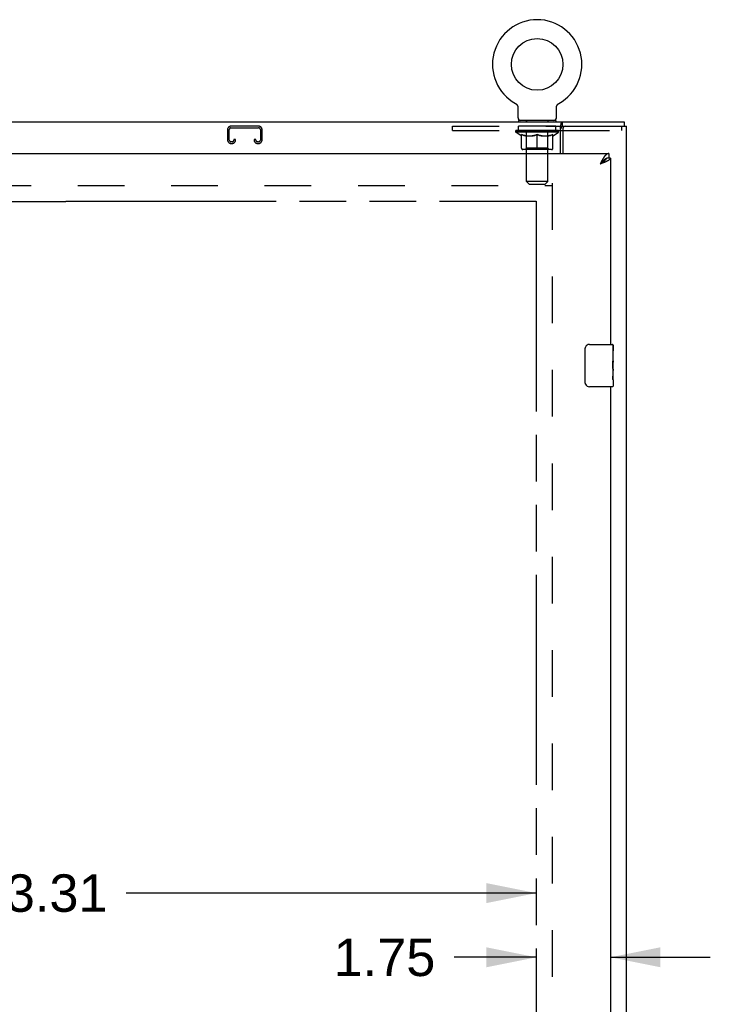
# Model space of a CAD drawing. Header units: inches. Extents: x 0 to 200, y 0 to 130.
# Tile 13 of 21: x 80 to 96, y 79 to 103. Entities that reach past the tile are written whole.
import ezdxf

# ---------------------------------------------------------------- set-up
doc = ezdxf.new("R2010")
doc.units = ezdxf.units.IN
doc.header["$LTSCALE"] = 11.011777
doc.header["$MEASUREMENT"] = 0
doc.linetypes.add('HIDDEN', pattern=[0.2, 0.1, -0.1])
doc.linetypes.add('PHANTOM', pattern=[0.8, 0.45, -0.05, 0.1, -0.05, 0.1, -0.05])
doc.layers.get('0').update_dxf_attribs({"linetype": 'CONTINUOUS'})
for name, color, linetype in [('02___PRT_ALL_AXES', 7, 'CONTINUOUS'), ('AVAILABLE_DOOR_SPACE', 7, 'CONTINUOUS'), ('DEFAULT_2', 8, 'HIDDEN'), ('DIMENSIONS', 7, 'CONTINUOUS')]:
    doc.layers.add(name, color=color, linetype=linetype)
doc.styles.get("Standard").update_dxf_attribs({"font": 'arial.ttf'})
doc.dimstyles.new('DIMSTYLE_1', dxfattribs={"dimtxt": 0.883298, "dimasz": 1.17773, "dimexe": 0.09, "dimexo": 0.07, "dimgap": 0.0375, "dimtad": 0, "dimtih": 1, "dimtoh": 1, "dimzin": 4, "dimdsep": 46, "dimtxsty": 'Standard', "dimblk": '_FILLED', "dimblk1": '_FILLED', "dimblk2": '_FILLED', "dimcen": 0.09, "dimazin": 1, "dimtfac": 1, "dimtdec": 3, "dimtofl": 0, "dimtmove": 0, "dimatfit": 3, "dimldrblk": '_FILLED', "dimfxl": 0, "dimtolj": 1, "dimtzin": 4, "dimarcsym": 0})

# ---------------------------------------------------------------- blocks, each defined once
blk = doc.blocks.new('_FILLED')
at = {"color": 0, "linetype": 'ByBlock'}
blk.add_solid([(0, 0), (-1, 0.2), (-1, -0.2)], dxfattribs=at)
blk = doc.blocks.new('*D6')
at = {"layer": 'DIMENSIONS', "color": 2, "linetype": 'Continuous'}
for p, q in [((91.753, 80.531), (89.814, 80.531)), ((93.503, 80.531), (95.858, 80.531))]:
    blk.add_line(p, q, dxfattribs=at)
at = {"layer": 'DIMENSIONS', "color": 2, "linetype": 'Continuous', "xscale": 1.1777301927, "yscale": 1.1777301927, "zscale": 1.1777301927}
blk.add_blockref('_FILLED', (91.753, 80.531), dxfattribs=at)
at = {"layer": 'DIMENSIONS', "color": 2, "linetype": 'Continuous', "xscale": 1.1777301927, "yscale": 1.1777301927, "zscale": 1.1777301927, "rotation": 180}
blk.add_blockref('_FILLED', (93.503, 80.531), dxfattribs=at)
at = {"layer": 'DIMENSIONS', "color": 2, "linetype": 'Continuous', "insert": (89.372, 80.972), "char_height": 0.8833, "width": 2.40034, "attachment_point": 3, "line_spacing_factor": 0.9}
blk.add_mtext('1.75', dxfattribs=at)
blk = doc.blocks.new('*D7')
at = {"layer": 'DIMENSIONS', "color": 2, "linetype": 'Continuous'}
for p, q in [((68.44, 82.045), (78.112, 82.045)), ((91.753, 82.045), (82.081, 82.045))]:
    blk.add_line(p, q, dxfattribs=at)
at = {"layer": 'DIMENSIONS', "color": 2, "linetype": 'Continuous', "xscale": 1.1777301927, "yscale": 1.1777301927, "zscale": 1.1777301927, "rotation": 180}
blk.add_blockref('_FILLED', (68.44, 82.045), dxfattribs=at)
at = {"layer": 'DIMENSIONS', "color": 2, "linetype": 'Continuous', "xscale": 1.1777301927, "yscale": 1.1777301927, "zscale": 1.1777301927}
blk.add_blockref('_FILLED', (91.753, 82.045), dxfattribs=at)
at = {"layer": 'DIMENSIONS', "color": 2, "linetype": 'Continuous', "insert": (80.096, 82.487), "char_height": 0.8833, "width": 3.08662, "attachment_point": 2, "line_spacing_factor": 0.9}
blk.add_mtext('23.31', dxfattribs=at)

msp = doc.modelspace()

# ---------------------------------------------------------------- linework, layer by layer
at = {"color": 7, "linetype": 'Continuous'}
for p, q in [((91.258, 100.67), (91.258, 100.67)), ((91.258, 100.67), (91.262, 100.667)), ((91.262, 100.667), (91.266, 100.665)), ((91.266, 100.665), (91.269, 100.663)), ((91.269, 100.663), (91.273, 100.66)), ((91.273, 100.66), (91.276, 100.657)), ((91.276, 100.657), (91.28, 100.654)), ((91.28, 100.654), (91.283, 100.651)), ((91.283, 100.651), (91.286, 100.648)), ((91.286, 100.648), (91.289, 100.645)), ((91.289, 100.645), (91.292, 100.642)), ((91.292, 100.642), (91.295, 100.638)), ((91.295, 100.638), (91.297, 100.635)), ((91.297, 100.635), (91.3, 100.631)), ((91.3, 100.631), (91.302, 100.627)), ((91.302, 100.627), (91.305, 100.624)), ((91.305, 100.624), (91.307, 100.62)), ((91.307, 100.62), (91.309, 100.616)), ((91.309, 100.616), (91.311, 100.612)), ((91.311, 100.612), (91.313, 100.608)), ((91.313, 100.608), (91.314, 100.604)), ((91.314, 100.604), (91.316, 100.599)), ((91.316, 100.599), (91.317, 100.595)), ((91.317, 100.595), (91.318, 100.591)), ((91.322, 100.565), (91.322, 100.561)), ((91.322, 100.325), (91.322, 100.561)), ((92.226, 100.573), (92.227, 100.578)), ((92.226, 100.561), (92.226, 100.565)), ((92.226, 100.325), (92.226, 100.561)), ((92.228, 100.586), (92.229, 100.591)), ((92.228, 100.582), (92.228, 100.587)), ((92.229, 100.591), (92.231, 100.595)), ((92.231, 100.595), (92.232, 100.599)), ((92.232, 100.599), (92.233, 100.604)), ((92.233, 100.604), (92.235, 100.608)), ((92.235, 100.608), (92.237, 100.612)), ((92.237, 100.612), (92.239, 100.616)), ((92.239, 100.616), (92.241, 100.62)), ((92.241, 100.62), (92.243, 100.624)), ((92.243, 100.624), (92.245, 100.627)), ((92.245, 100.627), (92.247, 100.631)), ((92.247, 100.631), (92.25, 100.635)), ((92.25, 100.635), (92.253, 100.638)), ((92.253, 100.638), (92.256, 100.642)), ((92.255, 100.642), (92.258, 100.645)), ((92.258, 100.645), (92.262, 100.648)), ((92.261, 100.648), (92.265, 100.651)), ((92.265, 100.651), (92.268, 100.654)), ((92.268, 100.654), (92.271, 100.657)), ((92.271, 100.657), (92.275, 100.66)), ((92.275, 100.66), (92.278, 100.663)), ((92.278, 100.663), (92.282, 100.665)), ((92.282, 100.665), (92.286, 100.667)), ((92.282, 100.665), (92.284, 100.666)), ((92.286, 100.667), (92.29, 100.67)), ((92.29, 100.67), (92.289, 100.67)), ((33.93, 100.235), (93.826, 100.235)), ((91.336, 100.265), (91.336, 100.235)), ((92.211, 100.265), (91.336, 100.265)), ((92.211, 100.265), (92.211, 100.235)), ((92.325, 99.485), (92.325, 100.138)), ((92.371, 100.131), (92.371, 100.235)), ((93.826, 100.235), (93.826, 100.131)), ((92.325, 100.027), (92.378, 100.027)), ((93.461, 99.485), (93.461, 99.381)), ((93.273, 99.256), (93.256, 99.238)), ((93.265, 99.244), (93.256, 99.238)), ((93.277, 99.252), (93.265, 99.244)), ((93.279, 99.263), (93.273, 99.256)), ((93.285, 99.257), (93.277, 99.252)), ((93.286, 99.271), (93.279, 99.263)), ((93.293, 99.262), (93.285, 99.257)), ((93.293, 99.278), (93.286, 99.271)), ((93.301, 99.267), (93.293, 99.262)), ((93.399, 99.365), (93.396, 99.364)), ((93.503, 99.381), (93.461, 99.381)), ((93.008, 94.985), (93.548, 94.985)), ((92.908, 94.085), (92.908, 94.885)), ((93.563, 94.97), (93.563, 94.831)), ((93.563, 94.6), (93.563, 94.569)), ((93.563, 94.403), (93.563, 94.37)), ((93.563, 94.146), (93.563, 94)), ((93.548, 93.985), (93.008, 93.985))]:
    msp.add_line(p, q, dxfattribs=at)
at = {"color": 3, "linetype": 'Continuous'}
for p, q in [((92.371, 100.131), (93.878, 100.131)), ((93.878, 40.339), (93.878, 100.131)), ((92.378, 100.068), (92.378, 99.485)), ((64.857, 99.485), (93.461, 99.485)), ((93.274, 99.245), (93.256, 99.238)), ((93.292, 99.252), (93.274, 99.245)), ((93.283, 99.288), (93.276, 99.276)), ((93.304, 99.256), (93.292, 99.252)), ((93.316, 99.261), (93.304, 99.256)), ((93.328, 99.265), (93.316, 99.261)), ((93.339, 99.27), (93.328, 99.265)), ((93.351, 99.274), (93.339, 99.27)), ((93.503, 99.381), (93.503, 94.985)), ((93.503, 93.985), (93.503, 70.735))]:
    msp.add_line(p, q, dxfattribs=at)
at = {"color": 7, "linetype": 'Continuous'}
for points in [[(91.318, 100.591), (91.319, 100.586), (91.32, 100.582)], [(91.319, 100.587), (91.32, 100.582), (91.321, 100.578), (91.321, 100.573), (91.321, 100.569), (91.322, 100.565)], [(91.321, 100.573), (91.321, 100.569), (91.322, 100.565)], [(92.226, 100.561), (92.226, 100.565), (92.226, 100.569), (92.226, 100.573), (92.227, 100.578), (92.228, 100.582)], [(92.325, 100.138), (92.327, 100.14), (92.328, 100.143), (92.329, 100.146), (92.331, 100.15), (92.332, 100.154), (92.333, 100.159), (92.335, 100.164), (92.336, 100.169), (92.337, 100.174)], [(92.337, 100.174), (92.339, 100.184), (92.34, 100.189), (92.342, 100.194), (92.343, 100.199), (92.344, 100.204), (92.346, 100.209), (92.347, 100.213), (92.349, 100.217), (92.351, 100.22), (92.353, 100.223), (92.355, 100.226), (92.357, 100.229), (92.359, 100.231), (92.362, 100.233), (92.364, 100.234), (92.366, 100.234), (92.369, 100.235), (92.371, 100.235)], [(93.396, 99.364), (93.395, 99.363), (93.391, 99.361), (93.388, 99.359), (93.385, 99.357), (93.382, 99.355), (93.378, 99.353), (93.375, 99.351), (93.372, 99.349), (93.368, 99.346), (93.365, 99.344), (93.362, 99.342), (93.358, 99.339), (93.355, 99.337), (93.352, 99.334), (93.349, 99.331), (93.345, 99.328), (93.342, 99.326), (93.339, 99.323), (93.335, 99.32), (93.332, 99.317), (93.329, 99.314), (93.326, 99.311), (93.322, 99.308), (93.319, 99.304), (93.316, 99.301), (93.312, 99.298), (93.309, 99.295), (93.306, 99.291), (93.302, 99.288), (93.299, 99.284), (93.293, 99.278)], [(93.396, 99.364), (93.396, 99.362), (93.395, 99.36), (93.394, 99.357), (93.393, 99.354), (93.392, 99.352), (93.39, 99.349), (93.389, 99.347), (93.387, 99.344), (93.385, 99.341), (93.384, 99.339), (93.382, 99.336), (93.38, 99.333), (93.378, 99.331), (93.375, 99.328), (93.373, 99.325), (93.371, 99.323), (93.368, 99.32), (93.365, 99.318), (93.363, 99.315), (93.36, 99.312), (93.357, 99.31), (93.354, 99.307), (93.351, 99.304), (93.348, 99.302), (93.345, 99.299), (93.341, 99.296), (93.338, 99.294), (93.335, 99.291), (93.331, 99.288), (93.327, 99.286), (93.324, 99.283), (93.32, 99.281), (93.316, 99.278), (93.313, 99.275), (93.309, 99.273), (93.305, 99.27), (93.301, 99.267)], [(93.461, 99.381), (93.457, 99.381), (93.454, 99.381), (93.451, 99.38), (93.448, 99.38), (93.444, 99.38), (93.441, 99.379), (93.438, 99.379), (93.434, 99.378), (93.431, 99.377), (93.428, 99.376), (93.424, 99.375), (93.421, 99.374), (93.418, 99.373), (93.415, 99.372), (93.411, 99.371), (93.408, 99.369), (93.405, 99.368), (93.401, 99.366), (93.399, 99.365)], [(92.908, 94.885), (92.908, 94.891), (92.909, 94.897), (92.91, 94.903), (92.911, 94.909), (92.913, 94.915), (92.915, 94.921)], [(92.915, 94.049), (92.913, 94.054), (92.911, 94.06), (92.91, 94.066), (92.909, 94.072), (92.908, 94.079), (92.908, 94.085)]]:
    msp.add_lwpolyline(points, dxfattribs=at)
at = {"color": 3, "linetype": 'Continuous'}
for points in [[(92.325, 100.075), (92.327, 100.075), (92.329, 100.076), (92.332, 100.077), (92.334, 100.078), (92.336, 100.079), (92.338, 100.081), (92.34, 100.083), (92.342, 100.085), (92.343, 100.087), (92.345, 100.09), (92.346, 100.092), (92.347, 100.095), (92.349, 100.097), (92.35, 100.1), (92.351, 100.103), (92.353, 100.106)], [(92.353, 100.106), (92.355, 100.112), (92.356, 100.115), (92.357, 100.117), (92.358, 100.12), (92.359, 100.122), (92.361, 100.124), (92.362, 100.126), (92.363, 100.128), (92.365, 100.129), (92.366, 100.13), (92.368, 100.13), (92.369, 100.131), (92.371, 100.131)], [(93.461, 99.485), (93.457, 99.485), (93.454, 99.485), (93.451, 99.484), (93.448, 99.484), (93.444, 99.483), (93.441, 99.482), (93.438, 99.481), (93.434, 99.48), (93.431, 99.478), (93.428, 99.477), (93.424, 99.475), (93.421, 99.474), (93.418, 99.472), (93.415, 99.47), (93.411, 99.467), (93.408, 99.465), (93.405, 99.462), (93.401, 99.46), (93.398, 99.457), (93.395, 99.454), (93.391, 99.451), (93.388, 99.448), (93.385, 99.444), (93.382, 99.441), (93.378, 99.437), (93.375, 99.433), (93.372, 99.429), (93.368, 99.425), (93.365, 99.421), (93.362, 99.417), (93.358, 99.413), (93.355, 99.408), (93.352, 99.404), (93.349, 99.399), (93.345, 99.394), (93.342, 99.389), (93.339, 99.384)], [(93.276, 99.276), (93.273, 99.269), (93.256, 99.238)], [(93.339, 99.384), (93.335, 99.379), (93.332, 99.374), (93.329, 99.369), (93.326, 99.363), (93.322, 99.358), (93.319, 99.352), (93.316, 99.347), (93.312, 99.341), (93.309, 99.336), (93.306, 99.33), (93.302, 99.324), (93.299, 99.318), (93.296, 99.312), (93.293, 99.306), (93.289, 99.3), (93.283, 99.288)], [(93.403, 99.296), (93.398, 99.294), (93.393, 99.292), (93.388, 99.29), (93.383, 99.287), (93.378, 99.285), (93.372, 99.283), (93.367, 99.281), (93.362, 99.278), (93.356, 99.276), (93.351, 99.274)], [(93.503, 99.381), (93.503, 99.379), (93.502, 99.376), (93.502, 99.374), (93.502, 99.372), (93.501, 99.37), (93.5, 99.367), (93.499, 99.365), (93.498, 99.363), (93.497, 99.361), (93.495, 99.359), (93.494, 99.356), (93.492, 99.354), (93.49, 99.352), (93.488, 99.35), (93.486, 99.347), (93.484, 99.345), (93.482, 99.343), (93.479, 99.341), (93.476, 99.339), (93.474, 99.336), (93.471, 99.334), (93.468, 99.332), (93.465, 99.33), (93.461, 99.327), (93.458, 99.325), (93.454, 99.323), (93.451, 99.321), (93.447, 99.319), (93.443, 99.316), (93.439, 99.314), (93.435, 99.312), (93.431, 99.31), (93.426, 99.307), (93.422, 99.305), (93.417, 99.303), (93.413, 99.301), (93.408, 99.298), (93.403, 99.296)]]:
    msp.add_lwpolyline(points, dxfattribs=at)
at = {"color": 7, "linetype": 'Continuous'}
msp.add_circle((91.774, 101.589), 0.609, dxfattribs=at)
for centre, radius, start, end in [((91.774, 101.589), 1.054, 299.1042, 240.8958), ((91.382, 100.325), 0.06, 180, 270), ((92.166, 100.325), 0.06, 270, 360), ((93.008, 94.885), 0.1, 90, 158.7946), ((93.548, 94.97), 0.015, 0, 90), ((93.008, 94.085), 0.1, 201.1999, 270), ((93.548, 94), 0.015, 270, 360)]:
    msp.add_arc(centre, radius, start, end, dxfattribs=at)
at = {"color": 3, "linetype": 'Continuous'}
msp.add_arc((92.441, 100.068), 0.0625, 90, 180, dxfattribs=at)
at = {"layer": '02___PRT_ALL_AXES', "color": 8, "linetype": 'HIDDEN'}
for p, q in [((91.336, 100.027), (91.336, 100.131)), ((92.211, 100.131), (91.336, 100.131)), ((92.211, 100.027), (92.211, 100.131)), ((92.211, 100.027), (91.336, 100.027))]:
    msp.add_line(p, q, dxfattribs=at)
at = {"layer": '02___PRT_ALL_AXES', "color": 7, "linetype": 'Continuous'}
for p, q in [((93.556, 94.831), (93.556, 94.6)), ((93.563, 94.831), (93.556, 94.831)), ((93.563, 94.406), (93.563, 94.97)), ((93.563, 94.663), (93.556, 94.663)), ((93.563, 94.6), (93.556, 94.6)), ((93.563, 94.564), (93.557, 94.564)), ((93.563, 94.37), (93.556, 94.37)), ((93.556, 94.37), (93.556, 94.233)), ((93.561, 94.431), (93.559, 94.453)), ((93.561, 94.433), (93.563, 94.433)), ((93.563, 94.146), (93.563, 94.403)), ((93.557, 94.202), (93.563, 94.202)), ((93.563, 94.146), (93.563, 94))]:
    msp.add_line(p, q, dxfattribs=at)
for points in [[(93.559, 94.453), (93.559, 94.464), (93.558, 94.476), (93.557, 94.489), (93.556, 94.501), (93.556, 94.514), (93.556, 94.527), (93.556, 94.54), (93.556, 94.552), (93.557, 94.565), (93.558, 94.577), (93.558, 94.589)], [(93.563, 94.403), (93.563, 94.411), (93.562, 94.42), (93.561, 94.431)], [(93.557, 94.197), (93.557, 94.206), (93.556, 94.215), (93.556, 94.224), (93.556, 94.233)], [(93.56, 94.172), (93.559, 94.18), (93.558, 94.188), (93.557, 94.197)], [(93.563, 94.146), (93.563, 94.149), (93.562, 94.154), (93.562, 94.159), (93.56, 94.172)]]:
    msp.add_lwpolyline(points, dxfattribs=at)
msp.add_ellipse((93.3, 94.569), major_axis=(0.263, 0), ratio=0.432808, start_param=0, end_param=0.179988, dxfattribs=at)
at = {"layer": 'AVAILABLE_DOOR_SPACE', "color": 4, "linetype": 'PHANTOM'}
for p, q in [((77.659, 98.359), (80.659, 98.359)), ((80.659, 98.359), (80.659, 98.36)), ((80.659, 98.36), (91.753, 98.36)), ((91.753, 98.36), (91.753, 42.11))]:
    msp.add_line(p, q, dxfattribs=at)
at = {"layer": 'DEFAULT_2', "color": 8, "linetype": 'HIDDEN'}
for p, q in [((91.258, 100.67), (91.258, 100.67)), ((91.264, 100.666), (91.266, 100.665)), ((92.29, 100.67), (92.29, 100.67)), ((85.204, 100.131), (84.551, 100.131)), ((84.551, 100.091), (85.204, 100.091)), ((89.774, 100.027), (89.774, 100.131)), ((89.774, 100.131), (92.371, 100.131)), ((91.524, 100.265), (91.524, 100.235)), ((91.525, 98.825), (91.525, 100.235)), ((92.023, 98.825), (92.023, 100.235)), ((92.024, 100.265), (92.024, 100.235)), ((93.774, 100.027), (93.774, 100.131)), ((84.471, 100.051), (84.471, 99.805)), ((84.511, 99.805), (84.511, 100.051)), ((85.244, 100.051), (85.244, 99.805)), ((85.284, 99.805), (85.284, 100.051)), ((89.774, 100.027), (92.325, 100.027)), ((91.268, 99.989), (91.268, 100.027)), ((92.28, 99.989), (91.268, 99.989)), ((91.395, 99.9), (91.268, 99.989)), ((91.275, 100.022), (91.275, 100.027)), ((91.282, 100.019), (91.282, 100.022)), ((91.282, 100.019), (92.265, 100.019)), ((91.289, 100.019), (91.289, 100.022)), ((91.29, 100.019), (91.29, 100.022)), ((91.298, 100.022), (91.298, 100.027)), ((91.311, 100.019), (91.311, 100.022)), ((91.313, 100.019), (91.313, 100.022)), ((91.335, 100.022), (91.335, 100.027)), ((91.347, 100.019), (91.347, 100.022)), ((91.349, 100.019), (91.349, 100.022)), ((91.512, 100.021), (91.351, 100.021)), ((91.386, 100.022), (91.386, 100.027)), ((91.387, 100.019), (91.387, 100.021)), ((91.388, 100.019), (91.388, 100.021)), ((91.39, 100.019), (91.39, 100.021)), ((91.395, 99.9), (91.403, 99.9)), ((91.396, 100.019), (91.396, 100.022)), ((91.396, 100.019), (91.396, 100.021)), ((91.399, 100.019), (91.399, 100.022)), ((91.401, 100.019), (91.401, 100.022)), ((91.403, 99.61), (91.403, 99.935)), ((91.405, 100.019), (91.405, 100.021)), ((91.416, 100.019), (91.416, 100.021)), ((91.431, 100.019), (91.431, 100.023)), ((91.431, 100.019), (91.431, 100.021)), ((91.447, 100.019), (91.447, 100.021)), ((91.447, 100.019), (91.447, 100.021)), ((91.448, 100.022), (91.448, 100.027)), ((91.456, 100.019), (91.456, 100.022)), ((91.459, 100.019), (91.459, 100.022)), ((91.467, 100.019), (91.467, 100.021)), ((91.476, 100.019), (91.476, 100.025)), ((91.488, 100.019), (91.488, 100.021)), ((91.491, 100.019), (91.491, 100.021)), ((91.512, 100.019), (91.512, 100.021)), ((91.566, 100.021), (91.516, 100.021)), ((91.517, 99.9), (91.661, 99.9)), ((91.521, 100.022), (91.521, 100.027)), ((91.524, 99.612), (91.524, 99.987)), ((91.526, 100.019), (91.526, 100.022)), ((91.53, 100.019), (91.53, 100.022)), ((91.535, 100.019), (91.535, 100.026)), ((91.538, 100.019), (91.538, 100.021)), ((91.547, 100.019), (91.547, 100.021)), ((91.566, 100.019), (91.566, 100.021)), ((91.626, 100.021), (91.579, 100.021)), ((91.595, 100.019), (91.595, 100.021)), ((91.601, 100.022), (91.601, 100.027)), ((91.604, 100.019), (91.604, 100.022)), ((91.605, 100.019), (91.605, 100.026)), ((91.608, 100.019), (91.608, 100.022)), ((91.614, 100.019), (91.614, 100.022)), ((91.626, 100.019), (91.626, 100.021)), ((91.69, 100.021), (91.647, 100.021)), ((91.657, 100.019), (91.657, 100.021)), ((91.682, 100.021), (91.744, 100.025)), ((91.686, 100.022), (91.686, 100.027)), ((91.686, 100.022), (91.686, 100.027)), ((91.686, 100.027), (91.686, 100.027)), ((91.686, 100.019), (91.686, 100.022)), ((91.689, 100.019), (91.689, 100.022)), ((91.69, 100.019), (91.69, 100.021)), ((91.691, 100.019), (91.691, 100.022)), ((91.719, 100.021), (91.77, 100.021)), ((91.723, 100.019), (91.723, 100.021)), ((91.727, 100.021), (91.727, 100.024)), ((91.744, 100.021), (91.744, 100.025)), ((91.757, 100.019), (91.757, 100.021)), ((91.772, 100.022), (91.772, 100.022)), ((91.772, 100.019), (91.772, 100.022)), ((91.772, 100.019), (91.772, 100.022)), ((91.774, 100.022), (91.774, 100.027)), ((91.774, 100.027), (91.865, 100.021)), ((91.774, 99.581), (91.774, 99.935)), ((91.776, 100.019), (91.776, 100.022)), ((91.776, 100.019), (91.776, 100.022)), ((91.776, 100.022), (91.776, 100.022)), ((91.79, 100.019), (91.79, 100.021)), ((91.79, 100.021), (91.829, 100.021)), ((91.824, 100.019), (91.824, 100.021)), ((91.857, 100.019), (91.857, 100.022)), ((91.857, 100.019), (91.857, 100.021)), ((91.857, 100.021), (91.901, 100.021)), ((91.858, 100.019), (91.858, 100.022)), ((91.861, 100.022), (91.861, 100.027)), ((91.861, 100.027), (91.862, 100.027)), ((91.861, 100.019), (91.861, 100.022)), ((91.862, 100.022), (91.862, 100.027)), ((91.887, 99.9), (92.03, 99.9)), ((91.89, 100.019), (91.89, 100.021)), ((91.922, 100.019), (91.922, 100.021)), ((91.922, 100.021), (91.969, 100.021)), ((91.934, 100.019), (91.934, 100.022)), ((91.94, 100.019), (91.94, 100.022)), ((91.942, 100.019), (91.942, 100.026)), ((91.944, 100.019), (91.944, 100.022)), ((91.947, 100.022), (91.947, 100.027)), ((91.953, 100.019), (91.953, 100.021)), ((91.982, 100.019), (91.982, 100.021)), ((91.982, 100.021), (92.031, 100.021)), ((92.001, 100.019), (92.001, 100.021)), ((92.01, 100.019), (92.01, 100.021)), ((92.013, 100.019), (92.013, 100.026)), ((92.018, 100.019), (92.018, 100.022)), ((92.021, 100.019), (92.021, 100.022)), ((92.024, 99.612), (92.024, 99.987)), ((92.027, 100.022), (92.027, 100.027)), ((92.035, 100.019), (92.035, 100.021)), ((92.035, 100.021), (92.196, 100.021)), ((92.057, 100.019), (92.057, 100.021)), ((92.059, 100.019), (92.059, 100.021)), ((92.072, 100.019), (92.072, 100.025)), ((92.081, 100.019), (92.081, 100.021)), ((92.088, 100.019), (92.088, 100.022)), ((92.091, 100.019), (92.091, 100.022)), ((92.099, 100.022), (92.099, 100.027)), ((92.1, 100.019), (92.1, 100.021)), ((92.1, 100.019), (92.1, 100.021)), ((92.117, 100.019), (92.117, 100.023)), ((92.117, 100.019), (92.117, 100.021)), ((92.131, 100.019), (92.131, 100.021)), ((92.143, 100.019), (92.143, 100.021)), ((92.144, 99.61), (92.144, 99.935)), ((92.144, 99.9), (92.153, 99.9)), ((92.146, 100.019), (92.146, 100.022)), ((92.149, 100.019), (92.149, 100.022)), ((92.152, 100.019), (92.152, 100.022)), ((92.152, 100.019), (92.152, 100.021)), ((92.153, 99.9), (92.28, 99.989)), ((92.157, 100.019), (92.157, 100.021)), ((92.16, 100.019), (92.16, 100.021)), ((92.16, 100.019), (92.16, 100.021)), ((92.162, 100.022), (92.162, 100.027)), ((92.198, 100.019), (92.198, 100.022)), ((92.201, 100.019), (92.201, 100.022)), ((92.212, 100.022), (92.212, 100.027)), ((92.235, 100.019), (92.235, 100.022)), ((92.236, 100.019), (92.236, 100.022)), ((92.249, 100.022), (92.249, 100.027)), ((92.257, 100.019), (92.257, 100.022)), ((92.258, 100.019), (92.258, 100.022)), ((92.265, 100.019), (92.265, 100.022)), ((92.272, 100.022), (92.272, 100.027)), ((92.28, 99.989), (92.28, 100.027)), ((92.378, 100.027), (93.774, 100.027)), ((84.579, 99.765), (84.551, 99.765)), ((84.551, 99.725), (84.579, 99.725)), ((84.619, 99.818), (84.619, 99.805)), ((84.659, 99.818), (84.619, 99.818)), ((84.659, 99.805), (84.659, 99.818)), ((85.096, 99.818), (85.096, 99.805)), ((85.136, 99.818), (85.096, 99.818)), ((85.136, 99.805), (85.136, 99.818)), ((85.204, 99.765), (85.176, 99.765)), ((85.176, 99.725), (85.204, 99.725)), ((92.115, 99.581), (91.433, 99.581)), ((91.524, 99.612), (91.492, 99.581)), ((92.024, 99.612), (91.524, 99.612)), ((92.024, 99.612), (92.056, 99.581)), ((65.524, 98.735), (92.128, 98.735)), ((92.023, 98.825), (91.525, 98.825)), ((91.585, 98.765), (91.525, 98.825)), ((91.585, 98.765), (91.963, 98.765)), ((91.963, 98.765), (92.023, 98.825)), ((92.128, 98.787), (92.128, 41.683))]:
    msp.add_line(p, q, dxfattribs=at)
for points in [[(91.523, 99.9), (91.503, 99.904), (91.484, 99.908), (91.464, 99.914), (91.444, 99.92), (91.424, 99.927), (91.403, 99.935)], [(91.403, 99.934), (91.423, 99.927), (91.442, 99.92), (91.461, 99.914), (91.48, 99.909), (91.498, 99.904), (91.517, 99.9)], [(91.774, 99.935), (91.753, 99.927), (91.733, 99.92), (91.712, 99.914), (91.693, 99.908), (91.673, 99.904), (91.653, 99.9)], [(91.661, 99.9), (91.679, 99.904), (91.698, 99.909), (91.717, 99.914), (91.735, 99.92), (91.755, 99.926), (91.774, 99.934)], [(91.894, 99.9), (91.875, 99.904), (91.855, 99.909), (91.835, 99.914), (91.815, 99.92), (91.794, 99.927), (91.774, 99.935)], [(91.774, 99.934), (91.793, 99.926), (91.812, 99.92), (91.831, 99.914), (91.85, 99.908), (91.868, 99.904), (91.887, 99.9)], [(92.144, 99.935), (92.124, 99.927), (92.103, 99.92), (92.083, 99.914), (92.064, 99.908), (92.044, 99.904), (92.024, 99.9)], [(92.03, 99.9), (92.049, 99.904), (92.068, 99.909), (92.087, 99.914), (92.106, 99.92), (92.125, 99.927), (92.144, 99.934)]]:
    msp.add_lwpolyline(points, dxfattribs=at)
for centre, radius, start, end in [((84.551, 100.051), 0.08, 90, 180), ((84.551, 100.051), 0.04, 90, 180), ((85.204, 100.051), 0.08, 0, 90), ((85.204, 100.051), 0.04, 0, 90), ((91.495, 100.235), 0.03, 0, 90), ((92.053, 100.235), 0.03, 90, 180), ((91.492, 99.987), 0.0318, 0, 90), ((92.056, 99.987), 0.0318, 90, 180), ((84.551, 99.805), 0.08, 180, 270), ((84.551, 99.805), 0.04, 180, 270), ((84.579, 99.805), 0.08, 270, 360), ((84.579, 99.805), 0.04, 270, 360), ((85.176, 99.805), 0.08, 180, 270), ((85.176, 99.805), 0.04, 180, 270), ((85.204, 99.805), 0.08, 270, 360), ((85.204, 99.805), 0.04, 270, 360), ((91.433, 99.61), 0.0296, 180, 270), ((92.115, 99.61), 0.0296, 270, 360)]:
    msp.add_arc(centre, radius, start, end, dxfattribs=at)
for centre, major_axis, ratio, start_param, end_param in [((91.774, 100.027), (0.506, 0.005), 0.05963, 2.96643, 3.140963), ((91.252, 100.017), (0.158, 0), 0.060556, 0.430652, 1.470503), ((91.774, 100.027), (0.506, 0), 0.060556, -3.141593, -2.96706), ((91.252, 100.012), (0.158, 0.002), 0.05963, 1.376596, 1.469874), ((91.774, 100.027), (0.506, 0.011), 0.05688, 2.791345, 2.965878), ((91.232, 100.017), (0.158, 0.002), 0.05963, 0.25549, 1.295341), ((91.287, 100.017), (0.158, -0.002), 0.05963, 0.605815, 1.645666), ((91.774, 100.027), (0.506, -0.005), 0.05963, -2.96643, -2.791898), ((91.287, 100.012), (0.158, 0), 0.060556, 1.551758, 1.645036), ((91.232, 100.012), (0.158, 0.003), 0.05688, 1.20151, 1.294789), ((91.288, 100.014), (0.131, 0.001), 0.05963, 1.065228, 1.614276), ((91.272, 100.014), (0.131, 0.003), 0.05688, 0.890143, 1.43919), ((91.318, 100.014), (0.131, 0), 0.060556, 1.240391, 1.789438), ((91.774, 100.027), (0.506, 0.015), 0.052395, 2.616403, 2.790936), ((91.229, 100.017), (0.158, 0.003), 0.05688, 0.080405, 1.120256), ((91.337, 100.017), (0.158, -0.003), 0.05688, 0.7809, 1.820751), ((91.774, 100.027), (0.506, -0.011), 0.05688, -2.791345, -2.616812), ((91.337, 100.012), (0.158, -0.002), 0.05963, 1.72692, 1.820198), ((91.229, 100.012), (0.158, 0.005), 0.052395, 1.026568, 1.119847), ((91.272, 100.014), (0.131, 0.004), 0.052395, 0.715201, 1.264248), ((91.363, 100.014), (0.131, -0.001), 0.05963, 1.415553, 1.9646), ((91.774, 100.027), (0.506, 0.02), 0.046319, 2.441654, 2.616187), ((91.4, 100.017), (0.158, -0.005), 0.052395, 0.955842, 1.995693), ((91.243, 100.017), (0.158, 0.005), 0.052395, -0.094537, 0.945314), ((91.774, 100.027), (0.506, -0.015), 0.052395, -2.616403, -2.44187), ((91.4, 100.012), (0.158, -0.003), 0.05688, 1.902006, 1.995284), ((91.243, 100.012), (0.158, 0.006), 0.046319, 0.851819, 0.945098), ((91.286, 100.014), (0.131, 0.005), 0.046319, 0.540452, 1.089499), ((91.42, 100.014), (0.131, -0.003), 0.05688, 1.590638, 2.139686), ((91.774, 100.027), (0.506, 0.024), 0.038841, 2.267123, 2.441656), ((91.475, 100.017), (0.158, -0.006), 0.046319, 1.130591, 2.170442), ((91.273, 100.017), (0.158, 0.006), 0.046319, -0.269286, 0.770565), ((91.774, 100.027), (0.506, -0.02), 0.046319, -2.441654, -2.267121), ((91.475, 100.012), (0.158, -0.005), 0.052395, 2.076947, 2.170226), ((91.273, 100.012), (0.158, 0.007), 0.038841, 0.677289, 0.770567), ((91.316, 100.014), (0.131, 0.006), 0.038841, 0.365921, 0.914969), ((91.487, 100.014), (0.131, -0.004), 0.052395, 1.76558, 2.314627), ((91.559, 100.017), (0.158, -0.007), 0.038841, 1.305122, 2.344973), ((91.774, 100.027), (0.506, 0.027), 0.030195, 2.09281, 2.267343), ((91.774, 100.027), (0.506, -0.024), 0.038841, -2.267123, -2.092591), ((91.317, 100.017), (0.158, 0.007), 0.038841, -0.443817, 0.596034), ((91.559, 100.012), (0.158, -0.006), 0.046319, 2.251696, 2.344975), ((91.317, 100.012), (0.158, 0.008), 0.030195, 0.502975, 0.596254), ((91.359, 100.014), (0.131, 0.007), 0.030195, 0.191608, 0.740655), ((91.564, 100.014), (0.131, -0.005), 0.046319, 1.940329, 2.489376), ((91.376, 100.017), (0.158, 0.008), 0.030195, -0.61813, 0.421721), ((91.649, 100.017), (0.158, -0.008), 0.030195, 1.479435, 2.519286), ((91.774, 100.027), (0.506, 0.029), 0.020645, 1.918687, 2.09322), ((91.774, 100.027), (0.506, -0.027), 0.030195, -2.09281, -1.918277), ((91.649, 100.012), (0.158, -0.007), 0.038841, 2.426227, 2.519505), ((91.376, 100.012), (0.158, 0.009), 0.020645, 0.328852, 0.422131), ((91.415, 100.014), (0.131, 0.007), 0.020645, 0.017485, 0.566532), ((91.646, 100.014), (0.131, -0.006), 0.038841, 2.11486, 2.663907), ((91.447, 100.017), (0.158, 0.009), 0.020645, -0.792253, 0.247598), ((91.743, 100.017), (0.158, -0.009), 0.020645, 1.653558, 2.693409), ((91.774, 100.027), (0.506, 0.03), 0.010478, 1.744704, 1.919237), ((91.774, 100.027), (0.506, -0.029), 0.020645, -1.918687, -1.744154), ((91.743, 100.012), (0.158, -0.008), 0.030195, 2.60054, 2.693819), ((91.447, 100.012), (0.158, 0.009), 0.010478, 0.154869, 0.248148), ((91.482, 100.014), (0.131, 0.008), 0.010478, 6.126688, 6.675735), ((91.733, 100.014), (0.131, -0.007), 0.030195, 2.289173, 2.83822), ((91.528, 100.017), (0.158, 0.009), 0.010478, -0.966236, -0.000846), ((91.838, 100.017), (0.158, -0.009), 0.010478, 1.827541, 2.867392), ((91.774, 100.027), (0.506, -0.03), 0.010478, -1.744704, -1.570171), ((91.838, 100.012), (0.158, -0.009), 0.020645, 2.774664, 2.867942), ((91.821, 100.014), (0.131, -0.007), 0.020645, 2.463296, 3.012344), ((91.709, 100.017), (0.158, 0.009), 0.010478, 0.274201, 1.314052), ((91.64, 100.014), (0.131, 0.008), 0.010478, -0.000298, 0.504314), ((91.616, 100.012), (0.158, 0.009), 0.010478, 0.192946, 0.399283), ((91.774, 100.027), (0.506, 0.03), 0.010478, -1.578586, -1.396888), ((91.931, 100.012), (0.158, -0.009), 0.010478, 2.948646, 3.041925), ((91.907, 100.014), (0.131, -0.008), 0.010478, 2.637279, 3.142076), ((91.804, 100.017), (0.158, 0.009), 0.020645, 0.448184, 1.488034), ((91.727, 100.014), (0.131, 0.007), 0.020645, 0.129249, 0.678296), ((91.709, 100.012), (0.158, 0.009), 0.020645, 0.273651, 0.366929), ((92.02, 100.017), (0.158, -0.009), 0.010478, -3.140747, -2.175357), ((91.774, 100.027), (0.506, 0.029), 0.020645, -1.397439, -1.222906), ((91.774, 100.027), (0.506, -0.03), 0.010478, 1.222355, 1.396888), ((91.898, 100.017), (0.158, 0.008), 0.030195, 0.622307, 1.662158), ((91.815, 100.014), (0.131, 0.007), 0.030195, 0.303372, 0.852419), ((92.065, 100.014), (0.131, -0.008), 0.010478, 2.749043, 3.29809), ((92.1, 100.017), (0.158, -0.009), 0.020645, 2.893995, 3.933846), ((91.804, 100.012), (0.158, 0.008), 0.030195, 0.447774, 0.541052), ((92.1, 100.012), (0.158, -0.009), 0.010478, 2.893445, 2.986723), ((91.774, 100.027), (0.506, 0.027), 0.030195, -1.223315, -1.048783), ((91.989, 100.017), (0.158, 0.007), 0.038841, 0.79662, 1.836471), ((91.774, 100.027), (0.506, -0.029), 0.020645, 1.048373, 1.222906), ((91.901, 100.014), (0.131, 0.006), 0.038841, 0.477686, 1.026733), ((92.132, 100.014), (0.131, -0.007), 0.020645, 2.57506, 3.124108), ((92.171, 100.017), (0.158, -0.008), 0.030195, 2.719872, 3.759723), ((92.072, 100.017), (0.158, 0.006), 0.046319, 0.971151, 2.011002), ((91.898, 100.012), (0.158, 0.007), 0.038841, 0.622087, 0.715366), ((92.171, 100.012), (0.158, -0.009), 0.020645, 2.719462, 2.812741), ((91.774, 100.027), (0.506, 0.024), 0.038841, -1.049002, -0.874469), ((91.774, 100.027), (0.506, -0.027), 0.030195, 0.87425, 1.048783), ((91.984, 100.014), (0.131, 0.005), 0.046319, 0.652216, 1.201263), ((92.147, 100.017), (0.158, 0.005), 0.052395, 1.1459, 2.185751), ((92.188, 100.014), (0.131, -0.007), 0.030195, 2.400937, 2.949985), ((92.23, 100.017), (0.158, -0.007), 0.038841, 2.545558, 3.585409), ((92.06, 100.014), (0.131, 0.004), 0.052395, 0.826965, 1.376012), ((91.989, 100.012), (0.158, 0.006), 0.046319, 0.796618, 0.889896), ((92.23, 100.012), (0.158, -0.008), 0.030195, 2.545339, 2.638617), ((92.21, 100.017), (0.158, 0.003), 0.05688, 1.320842, 2.360692), ((91.774, 100.027), (0.506, 0.02), 0.046319, -0.874471, -0.699939), ((91.774, 100.027), (0.506, -0.024), 0.038841, 0.699936, 0.874469), ((92.275, 100.017), (0.158, -0.006), 0.046319, 2.371028, 3.410879), ((92.232, 100.014), (0.131, -0.006), 0.038841, 2.226624, 2.775671), ((92.261, 100.017), (0.158, 0.002), 0.05963, 1.495927, 2.535778), ((92.128, 100.014), (0.131, 0.003), 0.05688, 1.001907, 1.550954), ((92.305, 100.017), (0.158, -0.005), 0.052395, 2.196279, 3.23613), ((92.072, 100.012), (0.158, 0.005), 0.052395, 0.971367, 1.064645), ((92.261, 100.014), (0.131, -0.005), 0.046319, 2.052093, 2.601141), ((92.296, 100.017), (0.158, 0), 0.060556, 1.671089, 2.71094), ((92.275, 100.012), (0.158, -0.007), 0.038841, 2.371026, 2.464304), ((92.318, 100.017), (0.158, -0.003), 0.05688, 2.021337, 3.061188), ((91.774, 100.027), (0.506, 0.015), 0.052395, -0.699723, -0.52519), ((92.315, 100.017), (0.158, -0.002), 0.05963, 1.846251, 2.886102), ((91.774, 100.027), (0.506, -0.02), 0.046319, 0.525406, 0.699939), ((92.185, 100.014), (0.131, 0.001), 0.05963, 1.176993, 1.72604), ((92.276, 100.014), (0.131, -0.004), 0.052395, 1.877344, 2.426392), ((92.229, 100.014), (0.131, 0), 0.060556, 1.352155, 1.901202), ((92.275, 100.014), (0.131, -0.003), 0.05688, 1.702402, 2.25145), ((92.26, 100.014), (0.131, -0.001), 0.05963, 1.527317, 2.076364), ((92.147, 100.012), (0.158, 0.003), 0.05688, 1.146309, 1.239587), ((92.305, 100.012), (0.158, -0.006), 0.046319, 2.196495, 2.289773), ((91.774, 100.027), (0.506, 0.011), 0.05688, -0.524781, -0.350248), ((91.774, 100.027), (0.506, -0.015), 0.052395, 0.350657, 0.52519), ((92.21, 100.012), (0.158, 0.002), 0.05963, 1.321394, 1.414673), ((92.318, 100.012), (0.158, -0.005), 0.052395, 2.021746, 2.115024), ((91.774, 100.027), (0.506, 0.005), 0.05963, -0.349695, -0.175162), ((91.774, 100.027), (0.506, -0.011), 0.05688, 0.175715, 0.350248), ((92.261, 100.012), (0.158, 0), 0.060556, 1.496556, 1.589835), ((92.315, 100.012), (0.158, -0.003), 0.05688, 1.846804, 1.940083), ((92.296, 100.012), (0.158, -0.002), 0.05963, 1.671719, 1.764997), ((91.774, 100.027), (0.506, 0), 0.060556, -0.174533, 0), ((91.774, 100.027), (0.506, -0.005), 0.05963, 0.000629, 0.175162)]:
    msp.add_ellipse(centre, major_axis=major_axis, ratio=ratio, start_param=start_param, end_param=end_param, dxfattribs=at)

# ---------------------------------------------------------------- dimensions: what is measured, and where the dimension line sits
at = {"layer": 'DIMENSIONS', "color": 2, "linetype": 'Continuous'}
dim = msp.add_linear_dim(base=(68.44, 82.045), p1=(91.753, 98.36), p2=(68.44, 98.36), angle=180, dimstyle='DIMSTYLE_1', dxfattribs=at)
dim.commit()
dim.dimension.update_dxf_attribs({"geometry": '*D7', "text_midpoint": (79.999, 82.04), "dimtype": 160})
dim = msp.add_linear_dim(base=(93.503, 80.531), p1=(91.753, 98.36), p2=(93.503, 92.777), dimstyle='DIMSTYLE_1', dxfattribs=at)
dim.commit()
dim.dimension.update_dxf_attribs({"geometry": '*D6', "text_midpoint": (88.213, 80.526), "dimtype": 160})

doc.saveas('drawing.dxf')
